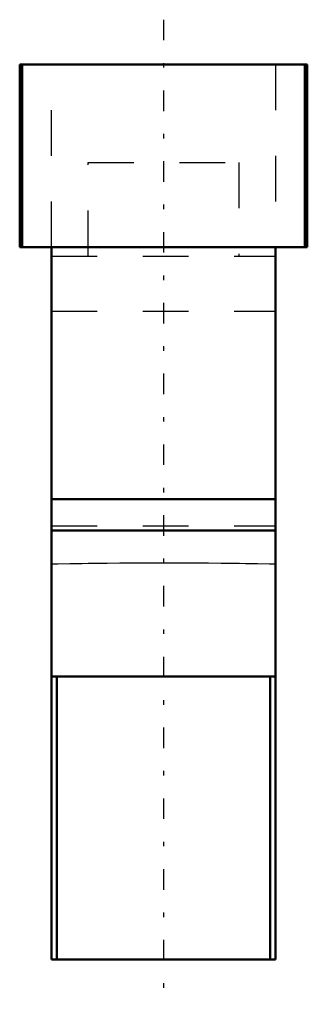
# Model space of a CAD drawing. Header units: millimetres. Extents: x -3.1 to 3.2, y -1 to 20.6.
import ezdxf

# ---------------------------------------------------------------- set-up
doc = ezdxf.new("R2010")
doc.units = ezdxf.units.MM
doc.linetypes.add('Center', pattern=[1.5, 0.45, -0.5, 0.05, -0.5])
doc.linetypes.add('Dashed', pattern=[2, 1, -1])
for name, color, linetype, lineweight in [('AM_0', 7, 'Continuous', 30), ('AM_3', 7, 'Dashed', 5), ('AM_7', 7, 'Center', 5)]:
    doc.layers.add(name, color=color, linetype=linetype, lineweight=lineweight)

msp = doc.modelspace()

# ---------------------------------------------------------------- linework, layer by layer
at = {"layer": 'AM_0', "color": 7, "linetype": 'Continuous', "lineweight": 50}
for p, q in [((-3.15, 15.6), (-3.15, 19.6)), ((-3.15, 19.6), (3.15, 19.6)), ((-3.095, 19.6), (-3.095, 15.6)), ((3.095, 15.6), (3.095, 19.6)), ((3.15, 19.6), (3.15, 15.6)), ((3.15, 15.6), (-3.15, 15.6)), ((-2.45, 15.6), (-2.45, 0)), ((2.45, 0), (2.45, 15.6)), ((-2.45, 10.08), (2.45, 10.08)), ((-2.45, 9.393), (2.45, 9.393)), ((-2.45, 6.2), (2.45, 6.2)), ((-2.34, 6.2), (-2.34, 0)), ((2.34, 0), (2.34, 6.2)), ((2.45, 0), (-2.45, 0))]:
    msp.add_line(p, q, dxfattribs=at)
at = {"layer": 'AM_3', "color": 6, "linetype": 'Dashed', "lineweight": 25}
for p, q in [((-2.45, 15.6), (-2.45, 19.6)), ((2.45, 19.6), (2.45, 15.6)), ((-1.65, 15.4), (-1.65, 17.45)), ((-1.65, 17.45), (1.65, 17.45)), ((1.65, 17.45), (1.65, 15.4)), ((-2.45, 15.4), (2.45, 15.4)), ((-2.45, 14.2), (2.45, 14.2)), ((-2.45, 9.5), (2.45, 9.5))]:
    msp.add_line(p, q, dxfattribs=at)
msp.add_lwpolyline([(2.45, 8.657), (2.322, 8.66), (2.062, 8.664), (1.798, 8.668), (1.665, 8.669), (1.53, 8.671), (1.26, 8.674), (0.986, 8.676), (0.711, 8.678), (0.433, 8.679), (0.155, 8.679), (0.016, 8.68), (-0.124, 8.679), (-0.403, 8.679), (-0.682, 8.678), (-0.959, 8.676), (-1.236, 8.674), (-1.511, 8.671), (-1.647, 8.67), (-1.783, 8.668), (-2.052, 8.664), (-2.318, 8.66), (-2.45, 8.657)], dxfattribs=at)
at = {"layer": 'AM_7', "color": 4, "linetype": 'Center', "lineweight": 25}
msp.add_line((0, 20.58), (0, -0.98), dxfattribs=at)

doc.saveas('drawing.dxf')
